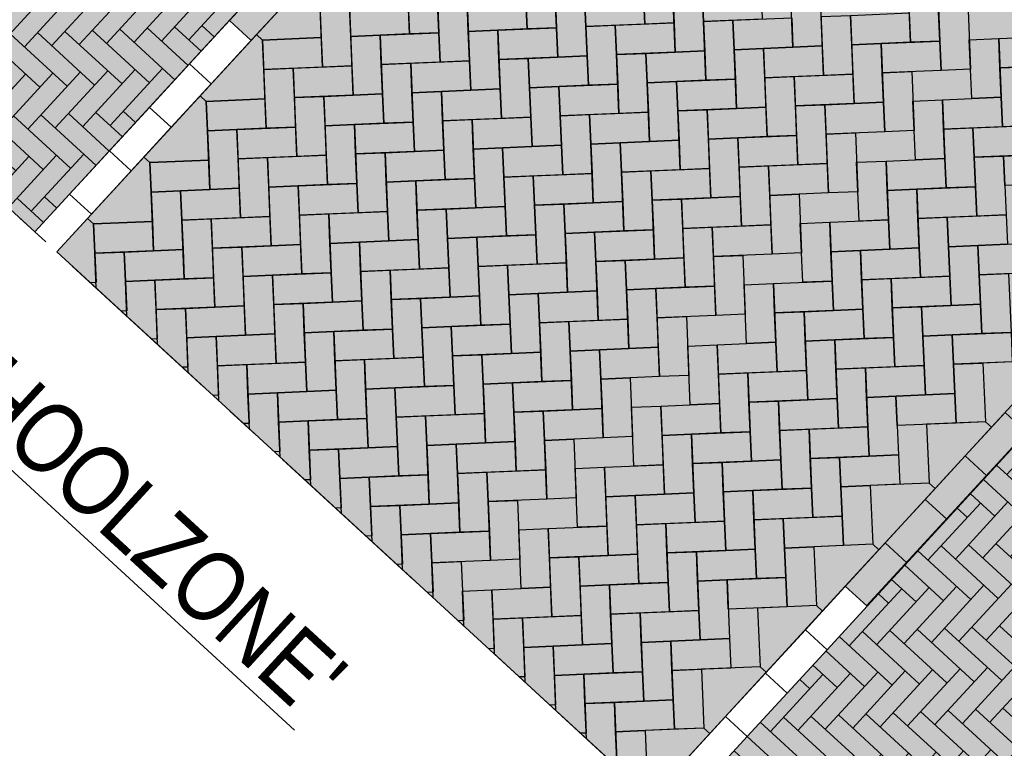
# Model space of a CAD drawing. Header units: metres. Extents: x 111546 to 149831, y 498798 to 507863.
# Tile 80 of 256: x 113027.66 to 113031.17, y 500859.39 to 500861.99. Entities that reach past the tile are written whole.
import ezdxf

# ---------------------------------------------------------------- set-up
doc = ezdxf.new("R2010")
doc.units = ezdxf.units.M
doc.linetypes.add('CENTER', pattern=[50.8, 31.75, -6.35, 6.35, -6.35])
for name, color, linetype in [('3-nw-details-1', 7, 'Continuous'), ('3-nw-details-2', 7, 'Continuous'), ('3-steen', 3, 'Continuous')]:
    doc.layers.add(name, color=color, linetype=linetype)
doc.styles.add('Zaanstad', font='ARIALN.TTF')

msp = doc.modelspace()

# ---------------------------------------------------------------- hatches: boundary and pattern name
at = {"layer": '3-nw-details-1', "ltscale": 0.08}
h = msp.add_hatch(dxfattribs=at)
h.set_pattern_fill('AVH-BSS_DIKFORMAAT_ELLEBOOG', color=256, pattern_type=2)
h.set_pattern_definition([(317.414373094, (0, 0), (0.097494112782, 0.004110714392), [0.276, -0.138]), (227.414373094, (0.140075, 0.15241), (0.097494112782, 0.004110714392), [0.276, -0.138])])
h.paths.add_polyline_path([(113028.3979, 500864.8472), (113029.8317, 500863.5293), (113027.7189, 500861.2305), (113026.285, 500862.5483)])
h = msp.add_hatch(dxfattribs=at)
h.set_pattern_fill('AVH-BSS_DIKFORMAAT_ELLEBOOG', color=256, pattern_type=2)
h.set_pattern_definition([(317.414373, (112003.9235, 501977.6855), (0.0974941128, 0.0041107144), [0.276, -0.138]), (227.414373, (112004.063575, 501977.83791), (0.0974941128, 0.0041107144), [0.276, -0.138])])
h.paths.add_polyline_path([(113032.0807, 500861.4247), (113033.5146, 500860.1069), (113031.4205, 500857.8284), (113029.9866, 500859.1463)])
at = {"layer": '3-nw-details-2', "ltscale": 0.02}
h = msp.add_hatch(color=20, dxfattribs=at)
h.dxf.hatch_style = 1
h.paths.add_polyline_path([(113028.3979, 500864.8472), (113029.8317, 500863.5293), (113027.7189, 500861.2305), (113026.285, 500862.5483)])
h = msp.add_hatch(color=116, dxfattribs=at)
h.dxf.hatch_style = 1
h.paths.add_polyline_path([(113029.909, 500863.4583), (113032.0313, 500861.5077), (113032.0221, 500861.5162), (113031.3116, 500860.7431), (113031.3889, 500860.672), (113030.6784, 500859.899), (113030.6011, 500859.97), (113029.9093, 500859.2173), (113027.7962, 500861.1594), (113028.488, 500861.9121), (113028.4107, 500861.9832), (113029.1212, 500862.7562), (113029.1985, 500862.6852)])
h = msp.add_hatch(color=20, dxfattribs=at)
h.dxf.hatch_style = 1
h.paths.add_polyline_path([(113032.098, 500861.4465), (113033.5318, 500860.1286), (113031.419, 500857.8298), (113029.9851, 500859.1476)])

# ---------------------------------------------------------------- linework, layer by layer
at = {"layer": '3-nw-details-1', "ltscale": 0.08}
for points in [[(113029.4605, 500862.1619), (113029.5651, 500862.1663), (113029.5739, 500861.9572), (113029.4693, 500861.9528)], [(113029.8787, 500862.1795), (113029.9833, 500862.1839), (113029.9921, 500861.9748), (113029.8876, 500861.9704)], [(113028.488, 500861.9121), (113028.6301, 500862.0667), (113028.5528, 500862.1378), (113028.4107, 500861.9832)], [(113028.7072, 500862.1507), (113028.7286, 500862.131), (113028.7374, 500861.9219), (113028.5283, 500861.9131), (113028.5069, 500861.9327)], [(113029.0423, 500862.1443), (113029.1468, 500862.1487), (113029.1556, 500861.9396), (113029.0511, 500861.9351)], [(113030.0967, 500861.9792), (113030.0923, 500862.0838), (113030.3014, 500862.0926), (113030.3058, 500861.988)], [(113030.4059, 500862.097), (113030.5105, 500862.1014), (113030.5193, 500861.8923), (113030.4148, 500861.8879)], [(113030.8242, 500862.1146), (113030.9287, 500862.1191), (113030.9376, 500861.9099), (113030.833, 500861.9055)], [(113029.2602, 500861.944), (113029.2558, 500862.0485), (113029.4649, 500862.0573), (113029.4693, 500861.9528)], [(113029.5695, 500862.0617), (113029.674, 500862.0662), (113029.6829, 500861.857), (113029.5783, 500861.8526)], [(113029.6784, 500861.9616), (113029.674, 500862.0662), (113029.8832, 500862.075), (113029.8876, 500861.9704)], [(113029.9877, 500862.0794), (113030.0923, 500862.0838), (113030.1011, 500861.8747), (113029.9965, 500861.8703)], [(113028.733, 500862.0265), (113028.8376, 500862.0309), (113028.8464, 500861.8218), (113028.7418, 500861.8174)], [(113028.842, 500861.9263), (113028.8376, 500862.0309), (113029.0467, 500862.0397), (113029.0511, 500861.9351)], [(113029.1512, 500862.0441), (113029.2558, 500862.0485), (113029.2646, 500861.8394), (113029.1601, 500861.835)], [(113030.9331, 500862.0145), (113031.0377, 500862.0189), (113031.0465, 500861.8098), (113030.942, 500861.8054)], [(113030.0967, 500861.9792), (113030.2012, 500861.9836), (113030.2101, 500861.7745), (113030.1055, 500861.7701)], [(113030.2056, 500861.8791), (113030.2012, 500861.9836), (113030.4104, 500861.9925), (113030.4148, 500861.8879)], [(113030.5149, 500861.9969), (113030.6195, 500862.0013), (113030.6283, 500861.7922), (113030.5237, 500861.7877)], [(113030.6239, 500861.8967), (113030.6195, 500862.0013), (113030.8286, 500862.0101), (113030.833, 500861.9055)], [(113029.2602, 500861.944), (113029.3648, 500861.9484), (113029.3736, 500861.7393), (113029.269, 500861.7348)], [(113029.3692, 500861.8438), (113029.3648, 500861.9484), (113029.5739, 500861.9572), (113029.5783, 500861.8526)], [(113029.6784, 500861.9616), (113029.783, 500861.966), (113029.7918, 500861.7569), (113029.6873, 500861.7525)], [(113029.7874, 500861.8614), (113029.783, 500861.966), (113029.9921, 500861.9748), (113029.9965, 500861.8703)], [(113028.5069, 500861.9327), (113028.5283, 500861.9131), (113028.5371, 500861.704), (113028.328, 500861.6952), (113028.3066, 500861.7148)], [(113028.5327, 500861.8085), (113028.5283, 500861.9131), (113028.7374, 500861.9219), (113028.7418, 500861.8174)], [(113028.842, 500861.9263), (113028.9465, 500861.9307), (113028.9553, 500861.7216), (113028.8508, 500861.7172)], [(113028.9509, 500861.8262), (113028.9465, 500861.9307), (113029.1556, 500861.9396), (113029.1601, 500861.835)], [(113030.7328, 500861.7966), (113030.7284, 500861.9011), (113030.9376, 500861.9099), (113030.942, 500861.8054)], [(113031.0421, 500861.9143), (113031.1467, 500861.9188), (113031.1555, 500861.7096), (113031.0509, 500861.7052)], [(113031.1511, 500861.8142), (113031.1467, 500861.9188), (113031.3558, 500861.9276), (113031.3602, 500861.823)], [(113029.8964, 500861.7613), (113029.892, 500861.8659), (113030.1011, 500861.8747), (113030.1055, 500861.7701)], [(113030.2056, 500861.8791), (113030.3102, 500861.8835), (113030.319, 500861.6744), (113030.2145, 500861.67)], [(113030.3146, 500861.7789), (113030.3102, 500861.8835), (113030.5193, 500861.8923), (113030.5237, 500861.7877)], [(113030.6239, 500861.8967), (113030.7284, 500861.9011), (113030.7373, 500861.692), (113030.6327, 500861.6876)], [(113029.3692, 500861.8438), (113029.4737, 500861.8482), (113029.4826, 500861.6391), (113029.378, 500861.6347)], [(113029.4781, 500861.7437), (113029.4737, 500861.8482), (113029.6829, 500861.857), (113029.6873, 500861.7525)], [(113029.7874, 500861.8614), (113029.892, 500861.8659), (113029.9008, 500861.6567), (113029.7962, 500861.6523)], [(113028.5327, 500861.8085), (113028.6373, 500861.813), (113028.6461, 500861.6038), (113028.5415, 500861.5994)], [(113028.6417, 500861.7084), (113028.6373, 500861.813), (113028.8464, 500861.8218), (113028.8508, 500861.7172)], [(113028.9509, 500861.8262), (113029.0555, 500861.8306), (113029.0643, 500861.6215), (113028.9598, 500861.6171)], [(113029.0599, 500861.726), (113029.0555, 500861.8306), (113029.2646, 500861.8394), (113029.269, 500861.7348)], [(113031.1511, 500861.8142), (113031.2556, 500861.8186), (113031.2645, 500861.6095), (113031.1599, 500861.6051)], [(113030.0053, 500861.6611), (113030.0009, 500861.7657), (113030.2101, 500861.7745), (113030.2145, 500861.67)], [(113030.3146, 500861.7789), (113030.4192, 500861.7833), (113030.428, 500861.5742), (113030.3234, 500861.5698)], [(113030.4236, 500861.6788), (113030.4192, 500861.7833), (113030.6283, 500861.7922), (113030.6327, 500861.6876)], [(113030.7328, 500861.7966), (113030.8374, 500861.801), (113030.8462, 500861.5919), (113030.7417, 500861.5874)], [(113029.1689, 500861.6259), (113029.1645, 500861.7304), (113029.3736, 500861.7393), (113029.378, 500861.6347)], [(113029.4781, 500861.7437), (113029.5827, 500861.7481), (113029.5915, 500861.539), (113029.487, 500861.5345)], [(113029.5871, 500861.6435), (113029.5827, 500861.7481), (113029.7918, 500861.7569), (113029.7962, 500861.6523)], [(113029.8964, 500861.7613), (113030.0009, 500861.7657), (113030.0098, 500861.5566), (113029.9052, 500861.5522)], [(113028.3066, 500861.7148), (113028.328, 500861.6952), (113028.3368, 500861.486), (113028.1277, 500861.4772), (113028.1063, 500861.4969)], [(113028.3324, 500861.5906), (113028.328, 500861.6952), (113028.5371, 500861.704), (113028.5415, 500861.5994)], [(113028.6417, 500861.7084), (113028.7462, 500861.7128), (113028.755, 500861.5037), (113028.6505, 500861.4993)], [(113028.7506, 500861.6082), (113028.7462, 500861.7128), (113028.9553, 500861.7216), (113028.9598, 500861.6171)], [(113029.0599, 500861.726), (113029.1645, 500861.7304), (113029.1733, 500861.5213), (113029.0687, 500861.5169)], [(113030.8418, 500861.6964), (113030.9464, 500861.7008), (113030.9552, 500861.4917), (113030.8506, 500861.4873)], [(113030.9508, 500861.5963), (113030.9464, 500861.7008), (113031.1555, 500861.7096), (113031.1599, 500861.6051)], [(113030.0053, 500861.6611), (113030.1099, 500861.6656), (113030.1187, 500861.4564), (113030.0142, 500861.452)], [(113030.1143, 500861.561), (113030.1099, 500861.6656), (113030.319, 500861.6744), (113030.3234, 500861.5698)], [(113030.4236, 500861.6788), (113030.5281, 500861.6832), (113030.537, 500861.4741), (113030.4324, 500861.4697)], [(113030.5325, 500861.5786), (113030.5281, 500861.6832), (113030.7373, 500861.692), (113030.7417, 500861.5874)], [(113029.1689, 500861.6259), (113029.2734, 500861.6303), (113029.2823, 500861.4212), (113029.1777, 500861.4168)], [(113029.2778, 500861.5257), (113029.2734, 500861.6303), (113029.4826, 500861.6391), (113029.487, 500861.5345)], [(113029.5871, 500861.6435), (113029.6917, 500861.6479), (113029.7005, 500861.4388), (113029.5959, 500861.4344)], [(113029.6961, 500861.5434), (113029.6917, 500861.6479), (113029.9008, 500861.6567), (113029.9052, 500861.5522)], [(113028.3324, 500861.5906), (113028.437, 500861.595), (113028.4458, 500861.3859), (113028.3412, 500861.3815)], [(113028.4414, 500861.4905), (113028.437, 500861.595), (113028.6461, 500861.6038), (113028.6505, 500861.4993)], [(113028.7506, 500861.6082), (113028.8552, 500861.6127), (113028.864, 500861.4035), (113028.7595, 500861.3991)], [(113028.8596, 500861.5081), (113028.8552, 500861.6127), (113029.0643, 500861.6215), (113029.0687, 500861.5169)], [(113030.9508, 500861.5963), (113031.0553, 500861.6007), (113031.0642, 500861.3916), (113030.9596, 500861.3871)], [(113031.0598, 500861.4961), (113031.0553, 500861.6007), (113031.2645, 500861.6095), (113031.2689, 500861.5049)], [(113030.1143, 500861.561), (113030.2189, 500861.5654), (113030.2277, 500861.3563), (113030.1231, 500861.3519)], [(113030.2233, 500861.4608), (113030.2189, 500861.5654), (113030.428, 500861.5742), (113030.4324, 500861.4697)], [(113030.5325, 500861.5786), (113030.6371, 500861.583), (113030.6459, 500861.3739), (113030.5414, 500861.3695)], [(113029.2778, 500861.5257), (113029.3824, 500861.5301), (113029.3912, 500861.321), (113029.2867, 500861.3166)], [(113029.3868, 500861.4256), (113029.3824, 500861.5301), (113029.5915, 500861.539), (113029.5959, 500861.4344)], [(113029.6961, 500861.5434), (113029.8006, 500861.5478), (113029.8095, 500861.3387), (113029.7049, 500861.3342)], [(113029.805, 500861.4432), (113029.8006, 500861.5478), (113030.0098, 500861.5566), (113030.0142, 500861.452)], [(113028.1063, 500861.4969), (113028.1277, 500861.4772), (113028.1365, 500861.2681), (113027.9274, 500861.2593), (113027.906, 500861.2789)], [(113028.4414, 500861.4905), (113028.5459, 500861.4949), (113028.5547, 500861.2857), (113028.4502, 500861.2813)], [(113028.5503, 500861.3903), (113028.5459, 500861.4949), (113028.755, 500861.5037), (113028.7595, 500861.3991)], [(113028.8596, 500861.5081), (113028.9642, 500861.5125), (113028.973, 500861.3034), (113028.8684, 500861.299)], [(113028.9686, 500861.4079), (113028.9642, 500861.5125), (113029.1733, 500861.5213), (113029.1777, 500861.4168)], [(113030.7505, 500861.3783), (113030.7461, 500861.4829), (113030.9552, 500861.4917), (113030.9596, 500861.3871)], [(113031.0598, 500861.4961), (113031.1643, 500861.5005), (113031.1731, 500861.2914), (113031.0686, 500861.287)], [(113031.1687, 500861.396), (113031.1643, 500861.5005), (113031.3734, 500861.5093), (113031.3778, 500861.4048)], [(113028.1321, 500861.3727), (113028.1277, 500861.4772), (113028.3368, 500861.486), (113028.3412, 500861.3815)], [(113029.914, 500861.3431), (113029.9096, 500861.4476), (113030.1187, 500861.4564), (113030.1231, 500861.3519)], [(113030.2233, 500861.4608), (113030.3278, 500861.4653), (113030.3367, 500861.2561), (113030.2321, 500861.2517)], [(113030.3322, 500861.3607), (113030.3278, 500861.4653), (113030.537, 500861.4741), (113030.5414, 500861.3695)], [(113030.6415, 500861.4785), (113030.7461, 500861.4829), (113030.7549, 500861.2738), (113030.6503, 500861.2694)], [(113029.0775, 500861.3078), (113029.0731, 500861.4123), (113029.2823, 500861.4212), (113029.2867, 500861.3166)], [(113029.3868, 500861.4256), (113029.4914, 500861.43), (113029.5002, 500861.2209), (113029.3956, 500861.2165)], [(113029.4958, 500861.3254), (113029.4914, 500861.43), (113029.7005, 500861.4388), (113029.7049, 500861.3342)], [(113029.805, 500861.4432), (113029.9096, 500861.4476), (113029.9184, 500861.2385), (113029.8139, 500861.2341)], [(113028.2411, 500861.2725), (113028.2367, 500861.3771), (113028.4458, 500861.3859), (113028.4502, 500861.2813)], [(113028.5503, 500861.3903), (113028.6549, 500861.3947), (113028.6637, 500861.1856), (113028.5592, 500861.1812)], [(113028.6593, 500861.2902), (113028.6549, 500861.3947), (113028.864, 500861.4035), (113028.8684, 500861.299)], [(113028.9686, 500861.4079), (113029.0731, 500861.4123), (113029.0819, 500861.2032), (113028.9774, 500861.1988)], [(113030.8595, 500861.2782), (113030.855, 500861.3827), (113031.0642, 500861.3916), (113031.0686, 500861.287)], [(113028.1321, 500861.3727), (113028.2367, 500861.3771), (113028.2455, 500861.168), (113028.1409, 500861.1636)], [(113030.023, 500861.2429), (113030.0186, 500861.3475), (113030.2277, 500861.3563), (113030.2321, 500861.2517)], [(113030.3322, 500861.3607), (113030.4368, 500861.3651), (113030.4456, 500861.156), (113030.3411, 500861.1516)], [(113030.7505, 500861.3783), (113030.855, 500861.3827), (113030.8639, 500861.1736), (113030.7593, 500861.1692)], [(113029.1865, 500861.2076), (113029.1821, 500861.3122), (113029.3912, 500861.321), (113029.3956, 500861.2165)], [(113029.4958, 500861.3254), (113029.6003, 500861.3298), (113029.6092, 500861.1207), (113029.5046, 500861.1163)], [(113029.6047, 500861.2253), (113029.6003, 500861.3298), (113029.8095, 500861.3387), (113029.8139, 500861.2341)], [(113029.914, 500861.3431), (113030.0186, 500861.3475), (113030.0274, 500861.1384), (113029.9228, 500861.1339)], [(113028.35, 500861.1724), (113028.3456, 500861.2769), (113028.5547, 500861.2857), (113028.5592, 500861.1812)], [(113028.6593, 500861.2902), (113028.7639, 500861.2946), (113028.7727, 500861.0854), (113028.6681, 500861.081)], [(113028.7683, 500861.19), (113028.7639, 500861.2946), (113028.973, 500861.3034), (113028.9774, 500861.1988)], [(113029.0775, 500861.3078), (113029.1821, 500861.3122), (113029.1909, 500861.1031), (113029.0864, 500861.0987)], [(113030.8595, 500861.2782), (113030.964, 500861.2826), (113030.9728, 500861.0735), (113030.8683, 500861.0691)], [(113030.9684, 500861.178), (113030.964, 500861.2826), (113031.1731, 500861.2914), (113031.1775, 500861.1868)], [(113027.9318, 500861.1547), (113027.9274, 500861.2593), (113028.1365, 500861.2681), (113028.1409, 500861.1636)], [(113028.2411, 500861.2725), (113028.3456, 500861.2769), (113028.3544, 500861.0678), (113028.2499, 500861.0634)], [(113030.023, 500861.2429), (113030.1275, 500861.2473), (113030.1364, 500861.0382), (113030.0318, 500861.0338)], [(113030.1319, 500861.1428), (113030.1275, 500861.2473), (113030.3367, 500861.2561), (113030.3411, 500861.1516)], [(113030.4412, 500861.2605), (113030.5458, 500861.265), (113030.5546, 500861.0558), (113030.45, 500861.0514)], [(113030.5502, 500861.1604), (113030.5458, 500861.265), (113030.7549, 500861.2738), (113030.7593, 500861.1692)], [(113029.1865, 500861.2076), (113029.2911, 500861.212), (113029.2999, 500861.0029), (113029.1953, 500860.9985)], [(113029.2955, 500861.1075), (113029.2911, 500861.212), (113029.5002, 500861.2209), (113029.5046, 500861.1163)], [(113029.6047, 500861.2253), (113029.7093, 500861.2297), (113029.7181, 500861.0206), (113029.6136, 500861.0162)], [(113029.7137, 500861.1251), (113029.7093, 500861.2297), (113029.9184, 500861.2385), (113029.9228, 500861.1339)], [(113028.35, 500861.1724), (113028.4546, 500861.1768), (113028.4634, 500860.9677), (113028.3589, 500860.9633)], [(113028.459, 500861.0722), (113028.4546, 500861.1768), (113028.6637, 500861.1856), (113028.6681, 500861.081)], [(113028.7683, 500861.19), (113028.8728, 500861.1944), (113028.8816, 500860.9853), (113028.7771, 500860.9809)], [(113028.8772, 500861.0899), (113028.8728, 500861.1944), (113029.0819, 500861.2032), (113029.0864, 500861.0987)], [(113030.9684, 500861.178), (113031.073, 500861.1824), (113031.0818, 500860.9733), (113030.9772, 500860.9689)], [(113031.0774, 500861.0779), (113031.073, 500861.1824), (113031.2821, 500861.1913), (113031.2865, 500861.0867)], [(113028.0408, 500861.0546), (113028.0364, 500861.1591), (113028.2455, 500861.168), (113028.2499, 500861.0634)], [(113030.1319, 500861.1428), (113030.2365, 500861.1472), (113030.2453, 500860.938), (113030.1408, 500860.9336)], [(113030.5502, 500861.1604), (113030.6547, 500861.1648), (113030.6636, 500860.9557), (113030.559, 500860.9513)], [(113030.6592, 500861.0602), (113030.6547, 500861.1648), (113030.8639, 500861.1736), (113030.8683, 500861.0691)], [(113029.2955, 500861.1075), (113029.4, 500861.1119), (113029.4089, 500860.9028), (113029.3043, 500860.8984)], [(113029.4044, 500861.0073), (113029.4, 500861.1119), (113029.6092, 500861.1207), (113029.6136, 500861.0162)], [(113029.7137, 500861.1251), (113029.8183, 500861.1295), (113029.8271, 500860.9204), (113029.7225, 500860.916)], [(113029.8227, 500861.025), (113029.8183, 500861.1295), (113030.0274, 500861.1384), (113030.0318, 500861.0338)], [(113028.459, 500861.0722), (113028.5636, 500861.0766), (113028.5724, 500860.8675), (113028.4678, 500860.8631)], [(113028.568, 500860.9721), (113028.5636, 500861.0766), (113028.7727, 500861.0854), (113028.7771, 500860.9809)], [(113028.8772, 500861.0899), (113028.9818, 500861.0943), (113028.9906, 500860.8851), (113028.8861, 500860.8807)], [(113028.9862, 500860.9897), (113028.9818, 500861.0943), (113029.1909, 500861.1031), (113029.1953, 500860.9985)], [(113030.7681, 500860.9601), (113030.7637, 500861.0647), (113030.9728, 500861.0735), (113030.9772, 500860.9689)], [(113031.0774, 500861.0779), (113031.1819, 500861.0823), (113031.1908, 500860.8732), (113031.0862, 500860.8688)], [(113028.1497, 500860.9544), (113028.1453, 500861.059), (113028.3544, 500861.0678), (113028.3589, 500860.9633)], [(113029.9316, 500860.9248), (113029.9272, 500861.0294), (113030.1364, 500861.0382), (113030.1408, 500860.9336)], [(113030.2409, 500861.0426), (113030.3455, 500861.047), (113030.3543, 500860.8379), (113030.2497, 500860.8335)], [(113030.3499, 500860.9425), (113030.3455, 500861.047), (113030.5546, 500861.0558), (113030.559, 500860.9513)], [(113030.6592, 500861.0602), (113030.7637, 500861.0647), (113030.7725, 500860.8555), (113030.668, 500860.8511)], [(113029.0952, 500860.8896), (113029.0908, 500860.9941), (113029.2999, 500861.0029), (113029.3043, 500860.8984)], [(113029.4044, 500861.0073), (113029.509, 500861.0117), (113029.5178, 500860.8026), (113029.4133, 500860.7982)], [(113029.5134, 500860.9072), (113029.509, 500861.0117), (113029.7181, 500861.0206), (113029.7225, 500860.916)], [(113029.8227, 500861.025), (113029.9272, 500861.0294), (113029.9361, 500860.8203), (113029.8315, 500860.8159)], [(113028.2587, 500860.8543), (113028.2543, 500860.9588), (113028.4634, 500860.9677), (113028.4678, 500860.8631)], [(113028.568, 500860.9721), (113028.6725, 500860.9765), (113028.6813, 500860.7674), (113028.5768, 500860.763)], [(113028.6769, 500860.8719), (113028.6725, 500860.9765), (113028.8816, 500860.9853), (113028.8861, 500860.8807)], [(113028.9862, 500860.9897), (113029.0908, 500860.9941), (113029.0996, 500860.785), (113028.995, 500860.7806)], [(113030.7681, 500860.9601), (113030.8727, 500860.9645), (113030.8815, 500860.7554), (113030.7769, 500860.751)], [(113030.8771, 500860.8599), (113030.8727, 500860.9645), (113031.0818, 500860.9733), (113031.0862, 500860.8688)], [(113029.9316, 500860.9248), (113030.0362, 500860.9292), (113030.045, 500860.7201), (113029.9405, 500860.7157)], [(113030.3499, 500860.9425), (113030.4544, 500860.9469), (113030.4633, 500860.7377), (113030.3587, 500860.7333)], [(113030.4588, 500860.8423), (113030.4544, 500860.9469), (113030.6636, 500860.9557), (113030.668, 500860.8511)], [(113029.0952, 500860.8896), (113029.1997, 500860.894), (113029.2086, 500860.6848), (113029.104, 500860.6804)], [(113029.2041, 500860.7894), (113029.1997, 500860.894), (113029.4089, 500860.9028), (113029.4133, 500860.7982)], [(113029.5134, 500860.9072), (113029.618, 500860.9116), (113029.6268, 500860.7025), (113029.5222, 500860.6981)], [(113029.6224, 500860.807), (113029.618, 500860.9116), (113029.8271, 500860.9204), (113029.8315, 500860.8159)], [(113028.3677, 500860.7541), (113028.3633, 500860.8587), (113028.5724, 500860.8675), (113028.5768, 500860.763)], [(113028.6769, 500860.8719), (113028.7815, 500860.8763), (113028.7903, 500860.6672), (113028.6858, 500860.6628)], [(113028.7859, 500860.7718), (113028.7815, 500860.8763), (113028.9906, 500860.8851), (113028.995, 500860.7806)], [(113030.8771, 500860.8599), (113030.9816, 500860.8644), (113030.9905, 500860.6552), (113030.8859, 500860.6508)], [(113030.9861, 500860.7598), (113030.9816, 500860.8644), (113031.1908, 500860.8732), (113031.1952, 500860.7686)], [(113030.0406, 500860.8247), (113030.1452, 500860.8291), (113030.154, 500860.62), (113030.0494, 500860.6156)], [(113030.1496, 500860.7245), (113030.1452, 500860.8291), (113030.3543, 500860.8379), (113030.3587, 500860.7333)], [(113030.4588, 500860.8423), (113030.5634, 500860.8467), (113030.5722, 500860.6376), (113030.4677, 500860.6332)], [(113030.5678, 500860.7422), (113030.5634, 500860.8467), (113030.7725, 500860.8555), (113030.7769, 500860.751)], [(113029.2041, 500860.7894), (113029.3087, 500860.7938), (113029.3175, 500860.5847), (113029.213, 500860.5803)], [(113029.3131, 500860.6893), (113029.3087, 500860.7938), (113029.5178, 500860.8026), (113029.5222, 500860.6981)], [(113029.6224, 500860.807), (113029.7269, 500860.8114), (113029.7358, 500860.6023), (113029.6312, 500860.5979)], [(113029.7313, 500860.7069), (113029.7269, 500860.8114), (113029.9361, 500860.8203), (113029.9405, 500860.7157)], [(113028.4766, 500860.654), (113028.4722, 500860.7585), (113028.6813, 500860.7674), (113028.6858, 500860.6628)], [(113028.7859, 500860.7718), (113028.8905, 500860.7762), (113028.8993, 500860.5671), (113028.7947, 500860.5627)], [(113028.8949, 500860.6716), (113028.8905, 500860.7762), (113029.0996, 500860.785), (113029.104, 500860.6804)], [(113030.6768, 500860.642), (113030.6724, 500860.7466), (113030.8815, 500860.7554), (113030.8859, 500860.6508)], [(113030.9861, 500860.7598), (113031.0906, 500860.7642), (113031.0994, 500860.5551), (113030.9949, 500860.5507)], [(113031.3211, 500860.7534), (113031.2997, 500860.773), (113031.0906, 500860.7642), (113031.0994, 500860.5551), (113031.1208, 500860.5355)], [(113030.1496, 500860.7245), (113030.2541, 500860.7289), (113030.263, 500860.5198), (113030.1584, 500860.5154)], [(113030.2585, 500860.6244), (113030.2541, 500860.7289), (113030.4633, 500860.7377), (113030.4677, 500860.6332)], [(113030.5678, 500860.7422), (113030.6724, 500860.7466), (113030.6812, 500860.5374), (113030.5766, 500860.533)], [(113029.0038, 500860.5715), (113028.9994, 500860.676), (113029.2086, 500860.6848), (113029.213, 500860.5803)], [(113029.3131, 500860.6893), (113029.4177, 500860.6937), (113029.4265, 500860.4845), (113029.3219, 500860.4801)], [(113029.4221, 500860.5891), (113029.4177, 500860.6937), (113029.6268, 500860.7025), (113029.6312, 500860.5979)], [(113029.7313, 500860.7069), (113029.8359, 500860.7113), (113029.8447, 500860.5022), (113029.7402, 500860.4978)], [(113028.5856, 500860.5538), (113028.5812, 500860.6584), (113028.7903, 500860.6672), (113028.7947, 500860.5627)], [(113028.8949, 500860.6716), (113028.9994, 500860.676), (113029.0083, 500860.4669), (113028.9037, 500860.4625)], [(113030.7858, 500860.5419), (113030.7813, 500860.6464), (113030.9905, 500860.6552), (113030.9949, 500860.5507)], [(113029.9493, 500860.5066), (113029.9449, 500860.6111), (113030.154, 500860.62), (113030.1584, 500860.5154)], [(113030.2585, 500860.6244), (113030.3631, 500860.6288), (113030.3719, 500860.4197), (113030.2674, 500860.4153)], [(113030.3675, 500860.5242), (113030.3631, 500860.6288), (113030.5722, 500860.6376), (113030.5766, 500860.533)], [(113030.6768, 500860.642), (113030.7813, 500860.6464), (113030.7902, 500860.4373), (113030.6856, 500860.4329)], [(113029.1128, 500860.4713), (113029.1084, 500860.5759), (113029.3175, 500860.5847), (113029.3219, 500860.4801)], [(113029.4221, 500860.5891), (113029.5266, 500860.5935), (113029.5355, 500860.3844), (113029.4309, 500860.38)], [(113029.531, 500860.489), (113029.5266, 500860.5935), (113029.7358, 500860.6023), (113029.7402, 500860.4978)], [(113029.8403, 500860.6067), (113029.9449, 500860.6111), (113029.9537, 500860.402), (113029.8491, 500860.3976)], [(113031.1047, 500860.3628), (113031.2468, 500860.5174), (113031.1695, 500860.5885), (113031.0274, 500860.4339)], [(113028.6946, 500860.4537), (113028.6902, 500860.5582), (113028.8993, 500860.5671), (113028.9037, 500860.4625)], [(113029.0038, 500860.5715), (113029.1084, 500860.5759), (113029.1172, 500860.3668), (113029.0127, 500860.3624)], [(113031.1208, 500860.5355), (113031.0994, 500860.5551), (113030.8903, 500860.5463), (113030.8991, 500860.3371), (113030.9205, 500860.3175)], [(113029.9493, 500860.5066), (113030.0538, 500860.511), (113030.0627, 500860.3019), (113029.9581, 500860.2975)], [(113030.0582, 500860.4064), (113030.0538, 500860.511), (113030.263, 500860.5198), (113030.2674, 500860.4153)], [(113030.3675, 500860.5242), (113030.4721, 500860.5286), (113030.4809, 500860.3195), (113030.3763, 500860.3151)], [(113030.4765, 500860.4241), (113030.4721, 500860.5286), (113030.6812, 500860.5374), (113030.6856, 500860.4329)], [(113029.1128, 500860.4713), (113029.2174, 500860.4757), (113029.2262, 500860.2666), (113029.1216, 500860.2622)], [(113029.2218, 500860.3712), (113029.2174, 500860.4757), (113029.4265, 500860.4845), (113029.4309, 500860.38)], [(113029.531, 500860.489), (113029.6356, 500860.4934), (113029.6444, 500860.2842), (113029.5399, 500860.2798)], [(113028.8035, 500860.3535), (113028.7991, 500860.4581), (113029.0083, 500860.4669), (113029.0127, 500860.3624)], [(113030.0582, 500860.4064), (113030.1628, 500860.4108), (113030.1716, 500860.2017), (113030.0671, 500860.1973)], [(113030.1672, 500860.3063), (113030.1628, 500860.4108), (113030.3719, 500860.4197), (113030.3763, 500860.3151)], [(113030.4765, 500860.4241), (113030.581, 500860.4285), (113030.5899, 500860.2194), (113030.4853, 500860.215)], [(113030.5855, 500860.3239), (113030.581, 500860.4285), (113030.7902, 500860.4373), (113030.7946, 500860.3327)], [(113030.9626, 500860.2082), (113031.1047, 500860.3628), (113031.0274, 500860.4339), (113030.8853, 500860.2792)], [(113029.2218, 500860.3712), (113029.3263, 500860.3756), (113029.3352, 500860.1665), (113029.2306, 500860.1621)], [(113029.3307, 500860.271), (113029.3263, 500860.3756), (113029.5355, 500860.3844), (113029.5399, 500860.2798)], [(113029.64, 500860.3888), (113029.7446, 500860.3932), (113029.7534, 500860.1841), (113029.6488, 500860.1797)], [(113029.749, 500860.2887), (113029.7446, 500860.3932), (113029.9537, 500860.402), (113029.9581, 500860.2975)], [(113028.9125, 500860.2534), (113028.9081, 500860.3579), (113029.1172, 500860.3668), (113029.1216, 500860.2622)], [(113030.9205, 500860.3175), (113030.8991, 500860.3371), (113030.69, 500860.3283), (113030.6988, 500860.1192), (113030.7202, 500860.0996)], [(113029.8579, 500860.1885), (113029.8535, 500860.2931), (113030.0627, 500860.3019), (113030.0671, 500860.1973)], [(113030.1672, 500860.3063), (113030.2718, 500860.3107), (113030.2806, 500860.1016), (113030.176, 500860.0972)], [(113030.2762, 500860.2061), (113030.2718, 500860.3107), (113030.4809, 500860.3195), (113030.4853, 500860.215)], [(113030.5855, 500860.3239), (113030.69, 500860.3283), (113030.6988, 500860.1192), (113030.5943, 500860.1148)], [(113029.0215, 500860.1532), (113029.0171, 500860.2578), (113029.2262, 500860.2666), (113029.2306, 500860.1621)], [(113029.3307, 500860.271), (113029.4353, 500860.2754), (113029.4441, 500860.0663), (113029.3396, 500860.0619)], [(113029.749, 500860.2887), (113029.8535, 500860.2931), (113029.8624, 500860.0839), (113029.7578, 500860.0795)], [(113030.8205, 500860.0536), (113030.9626, 500860.2082), (113030.8853, 500860.2792), (113030.7432, 500860.1246)], [(113029.9669, 500860.0884), (113029.9625, 500860.1929), (113030.1716, 500860.2017), (113030.176, 500860.0972)], [(113030.2762, 500860.2061), (113030.3807, 500860.2105), (113030.3896, 500860.0014), (113030.285, 500859.997)], [(113030.3852, 500860.106), (113030.3807, 500860.2105), (113030.5899, 500860.2194), (113030.5943, 500860.1148)], [(113029.1304, 500860.0531), (113029.126, 500860.1576), (113029.3352, 500860.1665), (113029.3396, 500860.0619)], [(113029.4397, 500860.1709), (113029.5443, 500860.1753), (113029.5531, 500859.9662), (113029.4485, 500859.9618)], [(113029.5487, 500860.0707), (113029.5443, 500860.1753), (113029.7534, 500860.1841), (113029.7578, 500860.0795)], [(113029.8579, 500860.1885), (113029.9625, 500860.1929), (113029.9713, 500859.9838), (113029.8668, 500859.9794)], [(113030.6784, 500859.899), (113030.8205, 500860.0536), (113030.7432, 500860.1246), (113030.6011, 500859.97)], [(113029.9669, 500860.0884), (113030.0715, 500860.0928), (113030.0803, 500859.8836), (113029.9757, 500859.8792)], [(113030.0759, 500859.9882), (113030.0715, 500860.0928), (113030.2806, 500860.1016), (113030.285, 500859.997)], [(113030.3852, 500860.106), (113030.4897, 500860.1104), (113030.4985, 500859.9013), (113030.394, 500859.8969)], [(113030.7202, 500860.0996), (113030.6988, 500860.1192), (113030.4897, 500860.1104), (113030.4985, 500859.9013), (113030.5199, 500859.8817)], [(113029.5487, 500860.0707), (113029.6532, 500860.0751), (113029.6621, 500859.866), (113029.5575, 500859.8616)], [(113029.6576, 500859.9706), (113029.6532, 500860.0751), (113029.8624, 500860.0839), (113029.8668, 500859.9794)], [(113029.7666, 500859.8704), (113029.7622, 500859.975), (113029.9713, 500859.9838), (113029.9757, 500859.8792)], [(113030.0759, 500859.9882), (113030.1804, 500859.9926), (113030.1893, 500859.7835), (113030.0847, 500859.7791)], [(113030.1849, 500859.8881), (113030.1804, 500859.9926), (113030.3896, 500860.0014), (113030.394, 500859.8969)], [(113029.3484, 500859.8528), (113029.344, 500859.9573), (113029.5531, 500859.9662), (113029.5575, 500859.8616)], [(113029.6576, 500859.9706), (113029.7622, 500859.975), (113029.771, 500859.7659), (113029.6665, 500859.7615)], [(113029.8756, 500859.7703), (113029.8712, 500859.8748), (113030.0803, 500859.8836), (113030.0847, 500859.7791)], [(113030.5199, 500859.8817), (113030.4985, 500859.9013), (113030.2894, 500859.8925), (113030.2982, 500859.6833), (113030.3196, 500859.6637)], [(113029.4573, 500859.7526), (113029.4529, 500859.8572), (113029.6621, 500859.866), (113029.6665, 500859.7615)], [(113029.7666, 500859.8704), (113029.8712, 500859.8748), (113029.88, 500859.6657), (113029.7754, 500859.6613)], [(113029.8756, 500859.7703), (113029.9801, 500859.7747), (113029.989, 500859.5656), (113029.8844, 500859.5611)], [(113029.9845, 500859.6701), (113029.9801, 500859.7747), (113030.1893, 500859.7835), (113030.1937, 500859.6789)], [(113029.5663, 500859.6525), (113029.5619, 500859.757), (113029.771, 500859.7659), (113029.7754, 500859.6613)], [(113029.9845, 500859.6701), (113030.0891, 500859.6745), (113030.0979, 500859.4654), (113029.9934, 500859.461)], [(113030.3196, 500859.6637), (113030.2982, 500859.6833), (113030.0891, 500859.6745), (113030.0979, 500859.4654), (113030.1193, 500859.4458)], [(113029.6753, 500859.5523), (113029.6709, 500859.6569), (113029.88, 500859.6657), (113029.8844, 500859.5611)], [(113029.7842, 500859.4522), (113029.7798, 500859.5567), (113029.989, 500859.5656), (113029.9934, 500859.461)], [(113030.1193, 500859.4458), (113030.0979, 500859.4654), (113029.8888, 500859.4566), (113029.8976, 500859.2475), (113029.919, 500859.2278)]]:
    msp.add_lwpolyline(points, close=True, dxfattribs=at)
for points in [[(113027.7962, 500861.1594), (113027.906, 500861.2789), (113027.9274, 500861.2593), (113027.9362, 500861.0502), (113027.916, 500861.0493)], [(113027.9371, 500861.0299), (113027.9318, 500861.1547), (113028.0364, 500861.1591), (113028.0452, 500860.95), (113028.0249, 500860.9492)], [(113028.046, 500860.9298), (113028.0408, 500861.0546), (113028.1453, 500861.059), (113028.1541, 500860.8499), (113028.1339, 500860.849)], [(113028.155, 500860.8296), (113028.1497, 500860.9544), (113028.2543, 500860.9588), (113028.2631, 500860.7497), (113028.2429, 500860.7489)], [(113028.264, 500860.7295), (113028.2587, 500860.8543), (113028.3633, 500860.8587), (113028.3721, 500860.6496), (113028.3518, 500860.6487)], [(113028.3729, 500860.6293), (113028.3677, 500860.7541), (113028.4722, 500860.7585), (113028.481, 500860.5494), (113028.4608, 500860.5486)], [(113028.4819, 500860.5292), (113028.4766, 500860.654), (113028.5812, 500860.6584), (113028.59, 500860.4493), (113028.5698, 500860.4484)], [(113028.5909, 500860.429), (113028.5856, 500860.5538), (113028.6902, 500860.5582), (113028.699, 500860.3491), (113028.6787, 500860.3483)], [(113028.6998, 500860.3289), (113028.6946, 500860.4537), (113028.7991, 500860.4581), (113028.808, 500860.249), (113028.7877, 500860.2481)], [(113028.8088, 500860.2287), (113028.8035, 500860.3535), (113028.9081, 500860.3579), (113028.9169, 500860.1488), (113028.8967, 500860.148)], [(113028.9178, 500860.1286), (113028.9125, 500860.2534), (113029.0171, 500860.2578), (113029.0259, 500860.0487), (113029.0057, 500860.0478)], [(113029.0267, 500860.0284), (113029.0215, 500860.1532), (113029.126, 500860.1576), (113029.1349, 500859.9485), (113029.1146, 500859.9477)], [(113029.1357, 500859.9283), (113029.1304, 500860.0531), (113029.235, 500860.0575), (113029.2438, 500859.8484), (113029.2236, 500859.8475)], [(113029.2447, 500859.8281), (113029.2394, 500859.9529), (113029.344, 500859.9573), (113029.3528, 500859.7482), (113029.3326, 500859.7474)], [(113029.3536, 500859.728), (113029.3484, 500859.8528), (113029.4529, 500859.8572), (113029.4618, 500859.6481), (113029.4415, 500859.6472)], [(113029.4626, 500859.6278), (113029.4573, 500859.7526), (113029.5619, 500859.757), (113029.5707, 500859.5479), (113029.5505, 500859.5471)], [(113029.5716, 500859.5277), (113029.5663, 500859.6525), (113029.6709, 500859.6569), (113029.6797, 500859.4478), (113029.6595, 500859.4469)], [(113029.6805, 500859.4275), (113029.6753, 500859.5523), (113029.7798, 500859.5567), (113029.7887, 500859.3476), (113029.7684, 500859.3468)], [(113029.7895, 500859.3274), (113029.7842, 500859.4522), (113029.8888, 500859.4566), (113029.8976, 500859.2475), (113029.8774, 500859.2466)]]:
    msp.add_lwpolyline(points, dxfattribs=at)
at = {"layer": '3-nw-details-2', "ltscale": 0.02}
for points in [[(113028.3979, 500864.8472), (113029.8317, 500863.5293), (113027.7189, 500861.2305), (113026.285, 500862.5483)], [(113029.909, 500863.4583), (113032.0313, 500861.5077), (113032.0221, 500861.5162), (113031.3116, 500860.7431), (113031.3889, 500860.672), (113030.6784, 500859.899), (113030.6011, 500859.97), (113029.9093, 500859.2173), (113027.7962, 500861.1594), (113028.488, 500861.9121), (113028.4107, 500861.9832), (113029.1212, 500862.7562), (113029.1985, 500862.6852), (113029.909, 500863.4583)]]:
    msp.add_lwpolyline(points, close=True, dxfattribs=at)
at = {"layer": '3-nw-details-2', "color": 7, "linetype": 'CENTER', "ltscale": 0.02}
msp.add_lwpolyline([(113025.607, 500863.1715), (113032.0699, 500857.2315)], dxfattribs=at)
at = {"layer": '3-nw-details-2', "ltscale": 0.08}
for points in [[(113028.488, 500861.9121), (113028.3459, 500861.7575), (113028.2686, 500861.8285), (113028.4107, 500861.9832)], [(113028.3459, 500861.7575), (113028.2038, 500861.6029), (113028.1265, 500861.6739), (113028.2686, 500861.8285)], [(113028.2038, 500861.6029), (113028.0617, 500861.4483), (113027.9844, 500861.5193), (113028.1265, 500861.6739)], [(113028.0617, 500861.4483), (113027.9196, 500861.2936), (113027.8423, 500861.3647), (113027.9844, 500861.5193)], [(113030.6784, 500859.899), (113030.5363, 500859.7443), (113030.459, 500859.8154), (113030.6011, 500859.97)], [(113030.5363, 500859.7443), (113030.3942, 500859.5897), (113030.3169, 500859.6608), (113030.459, 500859.8154)], [(113030.3942, 500859.5897), (113030.2521, 500859.4351), (113030.1748, 500859.5062), (113030.3169, 500859.6608)], [(113030.2521, 500859.4351), (113030.11, 500859.2805), (113030.0327, 500859.3515), (113030.1748, 500859.5062)]]:
    msp.add_lwpolyline(points, close=True, dxfattribs=at)
for points in [[(113027.7189, 500861.2305), (113027.8423, 500861.3647), (113027.9196, 500861.2936), (113027.7962, 500861.1594)], [(113031.3874, 500860.6734), (113030.6769, 500859.9003)]]:
    msp.add_lwpolyline(points, dxfattribs=at)
at = {"layer": '3-steen'}
msp.add_lwpolyline([(113029.909, 500863.4583), (113027.9141, 500861.2877)], dxfattribs=at)

# ---------------------------------------------------------------- texts
at = {"color": 1, "linetype": 'Continuous', "style": 'Zaanstad'}
msp.add_text("%%UPrincipedetail: 'SCHOOLZONE'", height=0.25, rotation=317.4144, dxfattribs=at).set_placement((113025.7358, 500862.1972))

doc.saveas('drawing.dxf')
